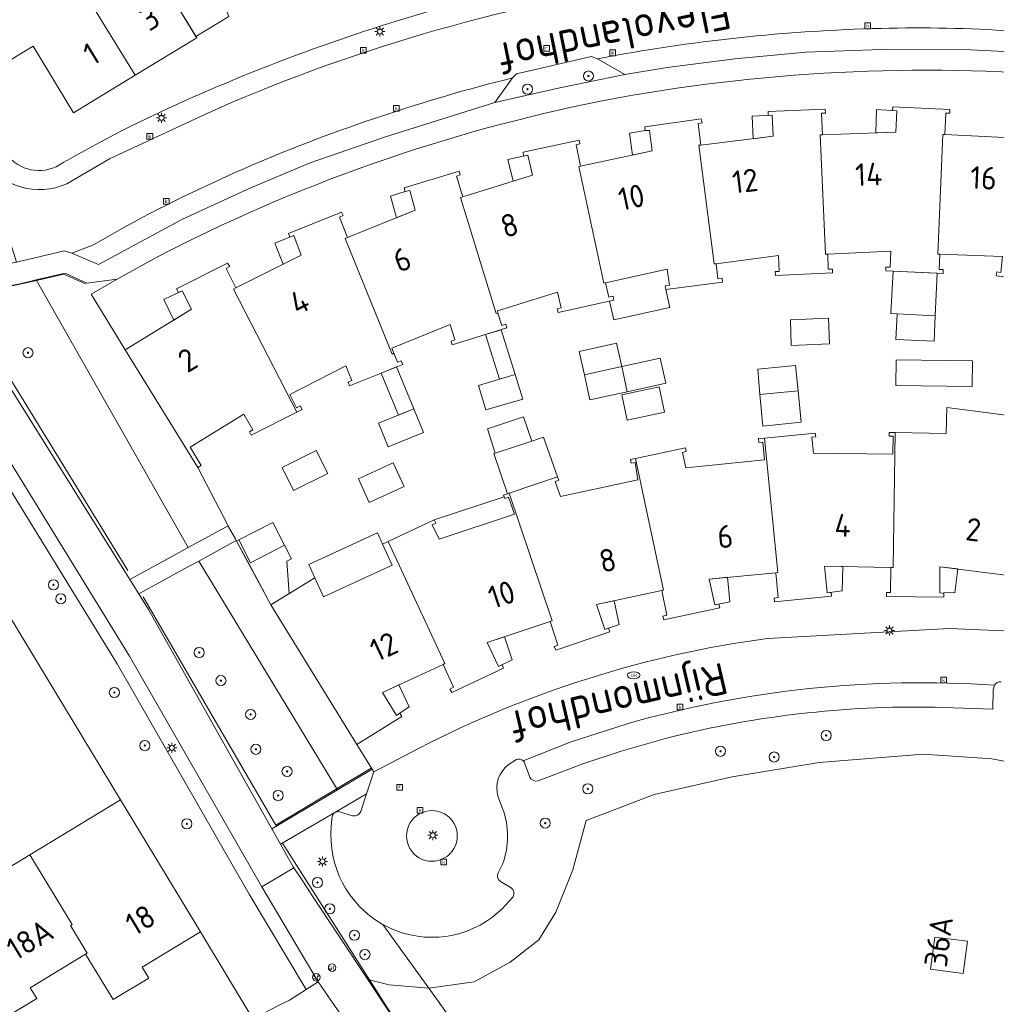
# Model space of a CAD drawing. Header units: metres. Extents: x 168032 to 180145, y 382923 to 399665.
# Tile 101 of 256: x 177543 to 177621, y 387598 to 387676. Entities that reach past the tile are written whole.
import ezdxf
from ezdxf.enums import TextEntityAlignment as Align

# ---------------------------------------------------------------- set-up
doc = ezdxf.new("R2010")
doc.units = ezdxf.units.M
doc.layers.get('0').update_dxf_attribs({"color": 8, "lineweight": 18})
for name, color, linetype, lineweight in [('B-WE-GR-BEPLANTING_CULTUUR_BODEMBEDEKKER-GV', 8, 'Continuous', 18), ('B-WE-GR-BEPLANTING_CULTUUR_BOSPLANTSOEN-GV', 8, 'Continuous', 18), ('B-WE-GR-BEPLANTING_CULTUUR_HEESTERS-GV', 8, 'Continuous', 18), ('B-WE-GR-BOOM-S', 8, 'Continuous', 18), ('B-WE-IE-TERREINAFSCHEIDING_KUNSTMATIG_HEKWERK-G', 8, 'IE-TERREINAFSCHEIDING-KUNSTMATIG', 18), ('B-WE-KL-ET_LS_OV_LICHTMAST-S', 8, 'Continuous', 18), ('B-WE-KL-WATER-S', 8, 'Continuous', 18), ('B-WE-OG-BEBOUWING-GV', 8, 'Continuous', 18), ('B-WE-OG-BEBOUWING-T18', 8, 'Continuous', 18), ('B-WE-OG-BEBOUWING_LUIFEL-GV', 8, 'Continuous', 18), ('B-WE-OG-TERREIN_CULTUURSCHEIDING-GV', 8, 'Continuous', 18), ('B-WE-OG-TERREIN_ERF-GV', 8, 'Continuous', 18), ('B-WE-OG-TOPOGRAFIE-T18', 8, 'Continuous', 18), ('B-WE-RI-GWA_KOLK-S', 8, 'Continuous', 18), ('B-WE-RI-GWA_RIOOLPUT-S', 8, 'Continuous', 18), ('B-WE-VH-VERHARDING_ASFALT-GV', 8, 'Continuous', 18), ('B-WE-VH-VERHARDING_BETONSTRAATSTEEN-GV', 8, 'Continuous', 18), ('B-WE-VH-VERHARDING_TEGEL-GV', 8, 'Continuous', 18), ('B-WE-VW-AFSLUITPAAL-S', 8, 'Continuous', 18)]:
    doc.layers.add(name, color=color, linetype=linetype, lineweight=lineweight)
doc.styles.add('NLCS-ISO', font='NLCS-ISO.ttf')
doc.styles.add('NLCS-ISO-M200-T18', font='NLCS-ISO.ttf', dxfattribs={"height": 0.36})
doc.linetypes.add('IE-TERREINAFSCHEIDING-KUNSTMATIG', pattern='A,4,[82,NLCS.SHX,S=0.75,R=90,X=0,Y=0],4,-2', length=10)

# ---------------------------------------------------------------- blocks, each defined once
blk = doc.blocks.new('SKL-ET_OV_LICHTMAST-SO')
at = {"color": 0, "linetype": 'ByBlock', "lineweight": 18}
for points in [[(-1.25, 0), (-2, 0)], [(-1.41, 1.41), (-0.88, 0.88)], [(0, 2), (0, 1.25)], [(0.88, 0.88), (1.41, 1.41)], [(2, 0), (1.25, 0)], [(-1.41, -1.41), (-0.88, -0.88)], [(0, -1.25), (0, -2)], [(0.88, -0.88), (1.41, -1.41)]]:
    blk.add_lwpolyline(points, dxfattribs=at)
blk.add_circle((0, 0), 1, dxfattribs=at)
blk = doc.blocks.new('SVW-AFSLUITPAAL-SO')
at = {"lineweight": 18}
blk.add_circle((0, 0), 1.5, dxfattribs=at)
at = {"lineweight": 18, "style": 'NLCS-ISO'}
blk.add_text('af', height=1.8, dxfattribs=at).set_placement((0, 0), align=Align.MIDDLE_CENTER)
blk = doc.blocks.new('SRI-KOLK-SO')
at = {"color": 0, "linetype": 'ByBlock', "lineweight": 18}
blk.add_lwpolyline([(-1.125, -1.125), (1.125, -1.125), (1.125, 1.125), (-1.125, 1.125)], close=True, dxfattribs=at)
at = {"color": 0, "linetype": 'ByBlock', "lineweight": 18, "style": 'NLCS-ISO'}
blk.add_text('k', height=1.5, dxfattribs=at).set_placement((0, 0), align=Align.MIDDLE_CENTER)
blk = doc.blocks.new('SRI-PUT_INSPECTIEPUT_RIOOLPUT-SO')
at = {"color": 0, "linetype": 'ByBlock', "lineweight": 18}
blk.add_lwpolyline([(-1.12, -1.12), (1.12, -1.12), (1.12, 1.12), (-1.12, 1.12)], close=True, dxfattribs=at)
at = {"color": 0, "linetype": 'ByBlock', "lineweight": 18, "style": 'NLCS-ISO'}
blk.add_text('r', height=1.5, dxfattribs=at).set_placement((0, 0.28), align=Align.MIDDLE_CENTER)
blk = doc.blocks.new('SKL-WATER_BRANDKRAAN_BRANDPUT-SO')
at = {"color": 0, "linetype": 'ByBlock', "lineweight": 18}
blk.add_ellipse((0, 0), major_axis=(2.5, 0), ratio=0.54, dxfattribs=at)
at = {"color": 0, "linetype": 'ByBlock', "lineweight": 18, "style": 'NLCS-ISO'}
blk.add_text('bk', height=1.5, dxfattribs=at).set_placement((0.16, 0), align=Align.MIDDLE_CENTER)
blk = doc.blocks.new('SGR-BOOM_01-SO')
at = {"linetype": 'ByBlock', "lineweight": 18}
h = blk.add_hatch(color=0, dxfattribs=at)
h.dxf.hatch_style = 1
edge = h.paths.add_edge_path()
edge.add_arc((0, 0), 0.25, 0, 360)
at = {"color": 0, "linetype": 'ByBlock', "lineweight": 18}
for radius in [2, 0.25]:
    blk.add_circle((0, 0), radius, dxfattribs=at)

msp = doc.modelspace()

# ---------------------------------------------------------------- linework, layer by layer
at = {"layer": 'B-WE-GR-BEPLANTING_CULTUUR_BODEMBEDEKKER-GV', "flags": 128}
for points in [[(177551.755, 387649.995), (177549.043, 387654.4), (177551.111, 387655.562), (177548.71, 387655.253), (177546.988, 387656.059), (177544.69, 387655.508), (177556.731, 387634.351), (177559.879, 387636.063), (177557.485, 387640.686)], [(177563.27, 387629.812), (177560.533, 387634.909), (177557.565, 387633.285), (177568.528, 387615.184), (177571.273, 387616.821), (177570.08, 387618.777)]]:
    msp.add_lwpolyline(points, close=True, dxfattribs=at)
at = {"layer": 'B-WE-GR-BEPLANTING_CULTUUR_BOSPLANTSOEN-GV', "flags": 128}
msp.add_lwpolyline([(177621.653, 387592.516), (177624.624, 387617.035), (177621.8, 387617.364), (177620.312, 387617.648), (177614.855, 387618.002), (177606.635, 387617.364), (177599.76, 387616.23), (177593.595, 387614.812), (177589.749, 387613.344), (177588.209, 387612.756), (177587.146, 387608.857), (177585.799, 387605.525), (177584.453, 387603.327), (177582.185, 387601.555), (177579.35, 387599.995), (177575.767, 387599.503), (177576.911, 387597.915)], dxfattribs=at)
msp.add_lwpolyline([(177618.368, 387603.212), (177618.033, 387600.667), (177615.459, 387601.006), (177615.794, 387603.551)], close=True, dxfattribs=at)
at = {"layer": 'B-WE-GR-BEPLANTING_CULTUUR_HEESTERS-GV', "flags": 128}
msp.add_lwpolyline([(177591.269, 387671.763), (177589.119, 387673.007), (177588.619, 387673.178), (177582.691, 387671.823), (177582.371, 387671.485), (177580.98, 387669.539), (177586.117, 387670.708)], close=True, dxfattribs=at)
for points in [[(177532.472, 387654.511), (177532.111, 387654.349), (177530.489, 387653.624), (177528.485, 387652.899), (177535.592, 387643.385), (177534.406, 387642.5), (177540.307, 387632.676), (177541.038, 387631.459), (177551.368, 387614.411), (177557.701, 387603.96), (177561.841, 387597.09), (177564.139, 387598.258), (177564.737, 387598.562), (177566.049, 387599.394), (177561.564, 387606.938), (177551.102, 387625.167), (177539.449, 387644.078)], [(177570.832, 387614.879), (177568.324, 387613.409)], [(177570.373, 387613.48), (177570.832, 387614.879)], [(177568.708, 387613.457), (177569.73, 387613.139)]]:
    msp.add_lwpolyline(points, dxfattribs=at)
at = {"layer": 'B-WE-GR-BEPLANTING_CULTUUR_HEESTERS-GV'}
for points in [[(177568.324, 387613.409, -0.151283), (177568.708, 387613.457)], [(177569.73, 387613.139, 0.382857), (177570.373, 387613.48)], [(177578.015, 387611.548, 1.000249), (177574, 387611.548)], [(177574, 387611.548, 1.000249), (177578.015, 387611.548)]]:
    msp.add_lwpolyline(points, format="xyb", dxfattribs=at)
at = {"layer": 'B-WE-IE-TERREINAFSCHEIDING_KUNSTMATIG_HEKWERK-G', "flags": 128}
for points in [[(177551.956, 387632.528), (177538.664, 387654.147), (177544.395, 387655.394), (177546.881, 387655.976), (177548.618, 387655.216)], [(177571.196, 387616.906), (177563.665, 387612.404), (177553.154, 387630.462)], [(177564.183, 387610.98), (177573.291, 387596.696)]]:
    msp.add_lwpolyline(points, dxfattribs=at)
at = {"layer": 'B-WE-OG-BEBOUWING-GV', "flags": 128}
for points in [[(177557.687, 387682.034), (177555.841, 387686.674), (177554.658, 387689.647), (177550.756, 387688.095), (177551.901, 387685.215), (177546.712, 387682.272), (177546.879, 387681.792), (177546.492, 387681.574), (177547.836, 387679.35), (177552.536, 387671.696), (177557.404, 387674.663), (177554.191, 387679.931)], [(177546.492, 387681.574), (177542.843, 387679.522), (177541.823, 387679.761), (177541.243, 387679.407), (177538.572, 387677.775), (177541.845, 387672.418), (177544.466, 387673.997), (177547.668, 387668.729), (177552.536, 387671.696), (177547.836, 387679.35)], [(177606.904, 387666.985), (177606.835, 387668.699), (177607.144, 387668.712), (177607.125, 387669.025), (177602.601, 387668.827), (177602.609, 387668.527), (177602.931, 387668.54), (177603.009, 387666.873), (177597.284, 387666.181), (177597.129, 387666.162), (177598.326, 387656.776), (177598.482, 387656.796), (177603.43, 387657.437), (177603.484, 387656.193), (177603.166, 387656.179), (177603.179, 387655.87), (177607.697, 387656.062), (177607.689, 387656.372), (177607.359, 387656.363), (177607.326, 387657.553), (177607.15, 387657.545), (177606.726, 387666.978)], [(177616.575, 387667.003), (177616.67, 387668.702), (177616.981, 387668.707), (177616.976, 387669), (177612.455, 387669.197), (177612.439, 387668.9), (177612.777, 387668.875), (177612.715, 387667.208), (177606.904, 387666.985), (177606.726, 387666.978), (177607.15, 387657.545), (177607.326, 387657.553), (177612.307, 387657.785), (177612.254, 387656.518), (177611.923, 387656.532), (177611.91, 387656.23), (177616.439, 387656.03), (177616.457, 387656.329), (177616.127, 387656.348), (177616.198, 387657.555), (177616.022, 387657.562), (177616.413, 387667.011)], [(177626.446, 387668.188), (177622.251, 387668.726), (177622.214, 387668.429), (177622.558, 387668.398), (177622.368, 387666.721), (177616.575, 387667.003), (177616.413, 387667.011), (177616.022, 387657.562), (177616.198, 387657.555), (177621.153, 387657.359), (177620.998, 387656.105), (177620.683, 387656.144), (177620.646, 387655.844), (177624.846, 387655.322)], [(177597.284, 387666.181), (177597.062, 387667.878), (177597.391, 387667.928), (177597.318, 387668.242), (177592.844, 387667.607), (177592.869, 387667.319), (177593.215, 387667.326), (177593.43, 387665.723), (177587.761, 387664.505), (177587.635, 387664.478), (177589.613, 387655.262), (177589.746, 387655.291), (177594.623, 387656.356), (177594.794, 387655.098), (177594.464, 387655.053), (177594.506, 387654.744), (177598.993, 387655.341), (177598.955, 387655.648), (177598.628, 387655.608), (177598.482, 387656.796), (177598.326, 387656.776), (177597.129, 387666.162)], [(177587.761, 387664.505), (177587.43, 387666.206), (177587.718, 387666.287), (177587.655, 387666.575), (177583.216, 387665.604), (177583.264, 387665.301), (177583.586, 387665.371), (177583.973, 387663.793), (177578.449, 387662.082), (177578.272, 387662.027), (177581.086, 387652.851), (177581.234, 387652.898), (177581.185, 387653.061), (177585.946, 387654.549), (177586.235, 387653.311), (177585.916, 387653.236), (177585.986, 387652.936), (177590.403, 387653.916), (177590.335, 387654.218), (177590.004, 387654.143), (177589.746, 387655.291), (177589.613, 387655.262), (177587.635, 387664.478)], [(177578.449, 387662.082), (177577.959, 387663.727), (177578.248, 387663.83), (177578.155, 387664.114), (177573.816, 387662.785), (177573.885, 387662.501), (177574.259, 387662.591), (177574.686, 387661.035), (177569.322, 387658.857), (177569.143, 387658.784), (177572.853, 387649.647), (177572.993, 387649.714), (177572.837, 387650.105), (177577.453, 387651.981), (177577.824, 387650.772), (177577.522, 387650.679), (177577.612, 387650.386), (177581.936, 387651.72), (177581.846, 387652.017), (177581.53, 387651.921), (177581.234, 387652.898), (177581.086, 387652.851), (177578.272, 387662.027)], [(177569.322, 387658.857), (177568.702, 387660.467), (177568.993, 387660.603), (177568.846, 387660.863), (177564.653, 387659.172), (177564.772, 387658.892), (177565.078, 387659.014), (177565.668, 387657.481), (177560.5, 387654.882), (177560.325, 387654.794), (177565.31, 387645.052), (177565.737, 387645.268), (177565.598, 387645.545), (177565.303, 387645.397), (177564.768, 387646.461), (177569.21, 387648.711), (177569.676, 387647.548), (177569.38, 387647.429), (177569.495, 387647.143), (177573.701, 387648.834), (177573.586, 387649.122), (177573.279, 387648.999), (177572.993, 387649.714), (177572.853, 387649.647), (177569.143, 387658.784)], [(177560.5, 387654.882), (177559.731, 387656.42), (177560.022, 387656.566), (177559.841, 387656.84), (177555.81, 387654.808), (177555.97, 387654.526), (177556.246, 387654.659), (177556.996, 387653.199), (177551.755, 387649.995), (177557.485, 387640.686), (177557.76, 387640.844), (177556.882, 387642.276), (177561.14, 387644.897), (177561.846, 387643.65), (177561.574, 387643.505), (177561.719, 387643.232), (177565.31, 387645.052), (177560.325, 387654.794)], [(177604.361, 387652.355), (177604.419, 387650.319), (177607.457, 387650.473), (177607.371, 387652.483)], [(177612.813, 387652.826), (177612.701, 387650.805), (177615.734, 387650.673), (177615.828, 387652.686)], [(177591.028, 387648.657), (177591.454, 387646.67), (177594.5, 387647.341), (177594.063, 387649.326)], [(177591.028, 387648.657), (177588.07, 387648.005), (177588.507, 387646.02), (177591.454, 387646.67)], [(177601.776, 387648.466), (177601.95, 387646.446), (177604.977, 387646.742), (177604.781, 387648.758)], [(177612.729, 387649.202), (177612.695, 387647.178), (177618.732, 387647.089), (177618.758, 387649.125)], [(177582.588, 387648.035), (177579.705, 387647.169), (177580.286, 387645.234), (177583.197, 387646.095)], [(177593.977, 387647.051), (177591.023, 387646.418), (177591.448, 387644.436), (177594.402, 387645.069)], [(177574.575, 387645.316), (177571.777, 387644.184), (177572.537, 387642.306), (177575.351, 387643.447)], [(177623.184, 387642.609), (177623.443, 387644.555), (177616.731, 387645.422), (177616.69, 387643.378), (177612.65, 387643.446), (177612.485, 387632.779), (177612.322, 387632.782), (177612.287, 387630.789), (177611.963, 387630.793), (177611.969, 387630.484), (177616.503, 387630.418), (177616.509, 387630.723), (177616.177, 387630.778), (177616.198, 387632.838), (177621.791, 387632.126)], [(177583.252, 387644.676), (177580.392, 387643.737), (177581.022, 387641.817), (177583.913, 387642.755)], [(177602.305, 387643.012), (177601.84, 387642.966), (177601.866, 387642.666), (177602.197, 387642.695), (177602.32, 387641.284), (177596.086, 387640.654), (177595.819, 387641.877), (177596.13, 387641.945), (177596.066, 387642.236), (177592.101, 387641.392), (177594.329, 387630.97), (177594.192, 387630.941), (177594.591, 387628.997), (177594.264, 387628.914), (177594.35, 387628.626), (177598.781, 387629.588), (177598.717, 387629.881), (177598.395, 387629.811), (177597.949, 387631.863), (177603.208, 387632.363), (177603.366, 387632.378)], [(177612.65, 387643.446), (177612.17, 387643.454), (177612.165, 387643.154), (177612.494, 387643.148), (177612.468, 387641.73), (177606.185, 387641.815), (177606.051, 387643.075), (177606.369, 387643.108), (177606.337, 387643.406), (177602.305, 387643.012), (177603.366, 387632.378), (177603.208, 387632.363), (177603.401, 387630.401), (177603.074, 387630.357), (177603.113, 387630.053), (177607.623, 387630.499), (177607.584, 387630.807), (177607.281, 387630.77), (177607.059, 387632.883), (177612.322, 387632.782), (177612.485, 387632.779)], [(177566.865, 387642.012), (177564.159, 387640.679), (177565.053, 387638.863), (177567.782, 387640.209)], [(177572.952, 387641.037), (177570.19, 387639.779), (177571.034, 387637.925), (177573.811, 387639.191)], [(177592.101, 387641.392), (177591.72, 387641.311), (177591.768, 387641.02), (177592.079, 387641.071), (177592.308, 387639.693), (177586.171, 387638.38), (177585.752, 387639.563), (177586.052, 387639.669), (177585.952, 387639.951), (177582.125, 387638.659), (177585.523, 387628.557), (177585.366, 387628.505), (177585.958, 387626.618), (177585.689, 387626.517), (177585.803, 387626.223), (177590.074, 387627.679), (177589.983, 387627.967), (177589.694, 387627.861), (177589.032, 387629.84), (177594.192, 387630.941), (177594.329, 387630.97)], [(177582.125, 387638.659), (177581.821, 387638.556), (177581.67, 387638.505), (177581.765, 387638.222), (177582.077, 387638.327), (177582.531, 387636.979), (177576.576, 387635.005), (177576.039, 387636.137), (177576.327, 387636.273), (177576.199, 387636.543), (177572.541, 387634.825), (177577.043, 387625.182), (177576.893, 387625.112), (177577.715, 387623.302), (177577.428, 387623.16), (177577.587, 387622.884), (177581.662, 387624.8), (177581.552, 387625.076), (177581.278, 387624.938), (177580.371, 387626.842), (177585.366, 387628.505), (177585.523, 387628.557)], [(177563.42, 387636.331), (177560.728, 387634.961), (177561.647, 387633.154), (177564.359, 387634.527)], [(177572.541, 387634.825), (177572.107, 387634.621), (177572.87, 387632.963), (177567.441, 387630.464), (177566.752, 387631.96), (177563.27, 387629.812), (177570.08, 387618.777), (177573.641, 387620.986), (177573.467, 387621.243), (177573.216, 387621.068), (177572.103, 387622.881), (177576.893, 387625.112), (177577.043, 387625.182)], [(177551.368, 387614.411), (177544.2, 387610.06), (177547.55, 387604.53), (177547.42, 387604.45), (177548.73, 387602.27), (177548.601, 387602.19), (177550.781, 387598.6), (177553.611, 387600.31), (177553.091, 387601.16), (177557.701, 387603.96)], [(177544.2, 387610.06), (177539.34, 387607.11), (177538.613, 387608.316), (177536.304, 387606.91), (177538.72, 387602.93), (177538.58, 387602.85), (177540.08, 387600.34), (177539.941, 387600.25), (177541.941, 387596.97), (177544.761, 387598.68), (177544.241, 387599.54), (177548.601, 387602.19), (177548.73, 387602.27), (177547.42, 387604.45), (177547.55, 387604.53)], [(177618.368, 387603.212), (177615.794, 387603.551), (177615.459, 387601.006), (177618.033, 387600.667)]]:
    msp.add_lwpolyline(points, close=True, dxfattribs=at)
at = {"layer": 'B-WE-OG-BEBOUWING_LUIFEL-GV', "flags": 128}
for points in [[(177557.687, 387682.034), (177554.191, 387679.931), (177557.342, 387674.765), (177559.947, 387676.354)], [(177612.777, 387668.875), (177611.181, 387668.993), (177611.113, 387667.147), (177612.715, 387667.208)], [(177602.931, 387668.54), (177601.332, 387668.475), (177601.416, 387666.68), (177603.009, 387666.873)], [(177593.215, 387667.326), (177592.869, 387667.319), (177591.633, 387667.12), (177591.866, 387665.387), (177593.43, 387665.723)], [(177583.586, 387665.371), (177582.023, 387665.031), (177582.442, 387663.319), (177583.973, 387663.793)], [(177574.259, 387662.591), (177573.885, 387662.501), (177572.734, 387662.143), (177573.204, 387660.433), (177574.686, 387661.035)], [(177565.078, 387659.014), (177563.592, 387658.421), (177564.251, 387656.768), (177565.668, 387657.481)], [(177594.815, 387653.327), (177594.506, 387654.744), (177594.464, 387655.053), (177594.794, 387655.098), (177594.623, 387656.356), (177589.746, 387655.291), (177590.004, 387654.143), (177590.335, 387654.218), (177590.403, 387653.916), (177590.058, 387653.839), (177590.386, 387652.36)], [(177615.985, 387656.05), (177612.5, 387656.21), (177612.314, 387652.854), (177612.813, 387652.826), (177615.828, 387652.686)], [(177556.246, 387654.659), (177554.805, 387653.964), (177555.588, 387652.338), (177556.996, 387653.199)], [(177582.588, 387648.035), (177581.477, 387651.578), (177580.234, 387651.195), (177581.343, 387647.661)], [(177588.07, 387648.005), (177591.028, 387648.657), (177590.619, 387650.512), (177587.661, 387649.86)], [(177574.575, 387645.316), (177573.198, 387648.632), (177571.992, 387648.147), (177573.37, 387644.828)], [(177601.95, 387646.446), (177602.193, 387643.958), (177605.22, 387644.254), (177604.977, 387646.742)], [(177581.022, 387641.817), (177580.914, 387641.781), (177581.982, 387638.61), (177582.125, 387638.659), (177585.952, 387639.951), (177584.841, 387643.084), (177583.913, 387642.755)], [(177581.723, 387638.348), (177576.199, 387636.543), (177576.327, 387636.273), (177576.039, 387636.137), (177576.576, 387635.005), (177582.531, 387636.979), (177582.077, 387638.327), (177581.765, 387638.222)], [(177572.107, 387634.621), (177571.7, 387635.506), (177566.27, 387633.008), (177566.752, 387631.96), (177567.441, 387630.464), (177572.87, 387632.963)], [(177564.359, 387634.527), (177561.647, 387633.154), (177560.728, 387634.961), (177560.555, 387634.868), (177561.514, 387633.082), (177563.27, 387629.812), (177564.726, 387630.71), (177564.544, 387633.276), (177564.901, 387633.456)], [(177608.509, 387632.855), (177607.059, 387632.883), (177607.281, 387630.77), (177608.472, 387630.915)], [(177617.616, 387632.657), (177616.198, 387632.838), (177616.177, 387630.778), (177616.509, 387630.723), (177616.506, 387630.796), (177617.377, 387630.778)], [(177599.384, 387631.999), (177597.949, 387631.863), (177598.395, 387629.811), (177599.568, 387630.066)], [(177590.423, 387630.137), (177589.032, 387629.84), (177589.694, 387627.861), (177590.821, 387628.274)], [(177581.743, 387627.299), (177580.371, 387626.842), (177581.278, 387624.938), (177582.35, 387625.478)], [(177573.395, 387623.483), (177572.103, 387622.881), (177573.216, 387621.068), (177573.467, 387621.243), (177574.2, 387621.754)]]:
    msp.add_lwpolyline(points, close=True, dxfattribs=at)
at = {"layer": 'B-WE-OG-TERREIN_CULTUURSCHEIDING-GV', "flags": 128}
for points in [[(177544.69, 387655.508), (177543.306, 387655.176), (177542.869, 387655.091), (177538.595, 387654.256), (177538.3, 387654.198)], [(177538.418, 387653.778), (177538.424, 387653.763), (177538.43, 387653.748), (177542.099, 387647.868), (177552.104, 387631.834), (177555.78, 387633.834), (177556.731, 387634.351), (177544.69, 387655.508)], [(177532.908, 387654.601), (177539.449, 387644.078), (177551.102, 387625.167), (177561.564, 387606.938), (177566.049, 387599.394), (177567.021, 387600.01), (177562.561, 387607.51), (177552.081, 387625.77), (177539.456, 387646.267)], [(177620.5, 387623.459), (177620.413, 387623.12), (177620.372, 387621.58), (177616.502, 387621.706)], [(177572.137, 387604.539), (177575.767, 387599.503), (177579.35, 387599.995), (177582.185, 387601.555), (177584.453, 387603.327), (177585.799, 387605.525), (177587.146, 387608.857), (177588.209, 387612.756), (177589.749, 387613.344), (177593.595, 387614.812), (177599.76, 387616.23), (177606.635, 387617.364), (177614.855, 387618.002), (177620.312, 387617.648), (177621.8, 387617.364), (177624.624, 387617.035), (177626.053, 387616.868), (177627.854, 387616.468), (177628.186, 387619.153)], [(177594.497, 387619.251), (177590.968, 387618.246), (177587.935, 387617.249), (177584.414, 387615.896)], [(177582.688, 387617.587), (177582.031, 387617.155)], [(177583.758, 387616.186), (177583.343, 387617.337)], [(177581.227, 387614.7), (177581.597, 387613.727)], [(177568.324, 387613.409), (177564.03, 387610.9), (177565.041, 387609.09), (177565.082, 387609.028), (177565.791, 387607.958), (177566.518, 387606.861), (177570.943, 387600.184), (177572.618, 387599.783), (177575.767, 387599.503), (177572.137, 387604.539), (177572.079, 387604.572)], [(177568.05, 387612.308), (177568.115, 387613.091)], [(177581.598, 387609.314), (177581.243, 387608.635)], [(177581.44, 387607.946), (177582.265, 387607.452)], [(177582.439, 387606.719), (177581.571, 387605.789), (177580.796, 387605.132)], [(177575.767, 387599.503), (177572.618, 387599.783), (177570.943, 387600.184), (177573.291, 387596.64), (177578.979, 387589.026), (177579.111, 387588.85), (177606.19, 387544.53), (177607.099, 387543.043)], [(177614.044, 387529.447), (177614.523, 387533.589), (177614.383, 387533.6), (177614.25, 387534.706), (177614.355, 387536.173), (177607.308, 387549.2), (177598.52, 387563.379), (177582.079, 387590.744), (177576.911, 387597.915), (177575.767, 387599.503)]]:
    msp.add_lwpolyline(points, dxfattribs=at)
msp.add_lwpolyline([(177557.565, 387633.285), (177556.475, 387632.689), (177552.819, 387630.688), (177553.591, 387629.45), (177563.35, 387612.096), (177567.485, 387614.562), (177568.528, 387615.184)], close=True, dxfattribs=at)
at = {"layer": 'B-WE-OG-TERREIN_CULTUURSCHEIDING-GV'}
for points in [[(177621.031, 387623.735, 0.271304), (177620.5, 387623.459)], [(177605.721, 387621.269, 0.037427), (177594.497, 387619.251)], [(177616.502, 387621.706, 0.035161), (177605.721, 387621.269)], [(177583.235, 387617.478, 0.27567), (177582.688, 387617.587)], [(177583.343, 387617.337, 0.068664), (177583.235, 387617.478)], [(177582.031, 387617.155, 0.300966), (177581.227, 387614.7)], [(177584.414, 387615.896, -0.378255), (177583.758, 387616.186)], [(177568.115, 387613.091, -0.140661), (177568.324, 387613.409)], [(177581.597, 387613.727, -0.180222), (177581.598, 387609.314)], [(177572.079, 387604.572, -0.293522), (177568.05, 387612.308)], [(177581.243, 387608.635, 0.390113), (177581.44, 387607.946)], [(177582.265, 387607.452, -0.37121), (177582.439, 387606.719)], [(177580.796, 387605.132, -0.297785), (177572.137, 387604.539)]]:
    msp.add_lwpolyline(points, format="xyb", dxfattribs=at)
at = {"layer": 'B-WE-OG-TERREIN_ERF-GV', "flags": 128}
for points in [[(177554.191, 387679.931), (177557.404, 387674.663), (177552.536, 387671.696), (177547.668, 387668.729), (177544.466, 387673.997), (177541.845, 387672.418), (177538.572, 387677.775)], [(177616.575, 387667.003), (177622.368, 387666.721), (177622.558, 387668.398), (177622.214, 387668.429), (177622.251, 387668.726), (177626.446, 387668.188), (177626.869, 387671.586)], [(177554.004, 387657.188), (177551.111, 387655.562), (177549.043, 387654.4), (177551.755, 387649.995), (177556.996, 387653.199), (177556.246, 387654.659), (177555.97, 387654.526), (177555.81, 387654.808), (177559.841, 387656.84), (177560.022, 387656.566), (177559.731, 387656.42), (177560.5, 387654.882), (177565.668, 387657.481), (177565.078, 387659.014), (177564.772, 387658.892), (177564.653, 387659.172), (177568.846, 387660.863), (177568.993, 387660.603), (177568.702, 387660.467), (177569.322, 387658.857), (177574.686, 387661.035), (177574.259, 387662.591), (177573.885, 387662.501), (177573.816, 387662.785), (177578.155, 387664.114), (177578.248, 387663.83), (177577.959, 387663.727), (177578.449, 387662.082), (177583.973, 387663.793), (177583.586, 387665.371), (177583.264, 387665.301), (177583.216, 387665.604), (177587.655, 387666.575), (177587.718, 387666.287), (177587.43, 387666.206), (177587.761, 387664.505), (177593.43, 387665.723), (177593.215, 387667.326), (177592.869, 387667.319), (177592.844, 387667.607), (177597.318, 387668.242), (177597.391, 387667.928), (177597.062, 387667.878), (177597.284, 387666.181), (177603.009, 387666.873), (177602.931, 387668.54), (177602.609, 387668.527), (177602.601, 387668.827), (177607.125, 387669.025), (177607.144, 387668.712), (177606.835, 387668.699), (177606.904, 387666.985), (177612.715, 387667.208), (177612.777, 387668.875), (177612.439, 387668.9), (177612.455, 387669.197), (177616.976, 387669), (177616.981, 387668.707), (177616.67, 387668.702), (177616.575, 387667.003)], [(177621.153, 387657.359), (177616.198, 387657.555), (177616.127, 387656.348), (177616.457, 387656.329), (177616.439, 387656.03), (177611.91, 387656.23), (177611.923, 387656.532), (177612.254, 387656.518), (177612.307, 387657.785), (177607.326, 387657.553), (177607.359, 387656.363), (177607.689, 387656.372), (177607.697, 387656.062), (177603.179, 387655.87), (177603.166, 387656.179), (177603.484, 387656.193), (177603.43, 387657.437), (177598.482, 387656.796), (177598.628, 387655.608), (177598.955, 387655.648), (177598.993, 387655.341), (177594.506, 387654.744), (177594.464, 387655.053), (177594.794, 387655.098), (177594.623, 387656.356), (177589.746, 387655.291), (177590.004, 387654.143), (177590.335, 387654.218), (177590.403, 387653.916), (177585.986, 387652.936), (177585.916, 387653.236), (177586.235, 387653.311), (177585.946, 387654.549), (177581.185, 387653.061), (177581.234, 387652.898), (177581.53, 387651.921), (177581.846, 387652.017), (177581.936, 387651.72), (177577.612, 387650.386), (177577.522, 387650.679), (177577.824, 387650.772), (177577.453, 387651.981), (177572.837, 387650.105), (177572.993, 387649.714), (177573.279, 387648.999), (177573.586, 387649.122), (177573.701, 387648.834), (177569.495, 387647.143), (177569.38, 387647.429), (177569.676, 387647.548), (177569.21, 387648.711), (177564.768, 387646.461), (177565.303, 387645.397), (177565.598, 387645.545), (177565.737, 387645.268), (177565.31, 387645.052), (177561.719, 387643.232), (177561.574, 387643.505), (177561.846, 387643.65), (177561.14, 387644.897), (177556.882, 387642.276), (177557.76, 387640.844), (177557.485, 387640.686), (177559.879, 387636.063), (177559.923, 387635.986), (177560.46, 387635.037), (177560.533, 387634.909), (177563.27, 387629.812), (177566.752, 387631.96), (177567.441, 387630.464), (177572.87, 387632.963), (177572.107, 387634.621), (177572.541, 387634.825), (177576.199, 387636.543), (177576.327, 387636.273), (177576.039, 387636.137), (177576.576, 387635.005), (177582.531, 387636.979), (177582.077, 387638.327), (177581.765, 387638.222), (177581.67, 387638.505), (177581.821, 387638.556), (177582.125, 387638.659), (177585.952, 387639.951), (177586.052, 387639.669), (177585.752, 387639.563), (177586.171, 387638.38), (177592.308, 387639.693), (177592.079, 387641.071), (177591.768, 387641.02), (177591.72, 387641.311), (177592.101, 387641.392), (177596.066, 387642.236), (177596.13, 387641.945), (177595.819, 387641.877), (177596.086, 387640.654), (177602.32, 387641.284), (177602.197, 387642.695), (177601.866, 387642.666), (177601.84, 387642.966), (177602.305, 387643.012), (177606.337, 387643.406), (177606.369, 387643.108), (177606.051, 387643.075), (177606.185, 387641.815), (177612.468, 387641.73), (177612.494, 387643.148), (177612.165, 387643.154), (177612.17, 387643.454), (177612.65, 387643.446), (177616.69, 387643.378), (177616.731, 387645.422), (177623.443, 387644.555)], [(177624.846, 387655.322), (177620.646, 387655.844), (177620.683, 387656.144)], [(177506.09, 387597.2), (177510.96, 387600.15), (177513.271, 387601.55), (177514.1, 387600.19), (177518.95, 387603.14), (177519.979, 387601.445), (177522.31, 387602.86), (177527.17, 387605.81), (177528.401, 387603.778), (177530.7, 387605.17), (177535.57, 387608.12), (177536.304, 387606.91), (177538.613, 387608.316), (177539.34, 387607.11), (177544.2, 387610.06), (177551.368, 387614.411), (177541.038, 387631.459), (177540.307, 387632.676), (177534.406, 387642.5), (177529.96, 387649.946), (177521.311, 387651.592), (177482.671, 387622.71)], [(177621.791, 387632.126), (177616.198, 387632.838), (177616.177, 387630.778), (177616.509, 387630.723), (177616.503, 387630.418), (177611.969, 387630.484), (177611.963, 387630.793), (177612.287, 387630.789), (177612.322, 387632.782), (177607.059, 387632.883), (177607.281, 387630.77), (177607.584, 387630.807), (177607.623, 387630.499), (177603.113, 387630.053), (177603.074, 387630.357), (177603.401, 387630.401), (177603.208, 387632.363), (177597.949, 387631.863), (177598.395, 387629.811), (177598.717, 387629.881), (177598.781, 387629.588), (177594.35, 387628.626), (177594.264, 387628.914), (177594.591, 387628.997), (177594.192, 387630.941), (177589.032, 387629.84), (177589.694, 387627.861), (177589.983, 387627.967), (177590.074, 387627.679), (177585.803, 387626.223), (177585.689, 387626.517), (177585.958, 387626.618), (177585.366, 387628.505), (177580.371, 387626.842), (177581.278, 387624.938), (177581.552, 387625.076), (177581.662, 387624.8), (177577.587, 387622.884), (177577.428, 387623.16), (177577.715, 387623.302), (177576.893, 387625.112), (177572.103, 387622.881), (177573.216, 387621.068), (177573.467, 387621.243), (177573.641, 387620.986), (177570.08, 387618.777), (177571.273, 387616.821), (177571.405, 387616.625), (177575.003, 387618.492)], [(177602.554, 387627.163), (177616.963, 387627.955), (177621.213, 387627.776)], [(177561.841, 387597.09), (177557.701, 387603.96), (177553.091, 387601.16), (177553.611, 387600.31), (177550.781, 387598.6), (177548.601, 387602.19), (177544.241, 387599.54), (177544.761, 387598.68), (177541.941, 387596.97), (177539.941, 387600.25), (177535.601, 387597.6)]]:
    msp.add_lwpolyline(points, dxfattribs=at)
at = {"layer": 'B-WE-OG-TERREIN_ERF-GV'}
for points in [[(177555.776, 387669.37, -0.038847), (177577.645, 387677.285)], [(177626.869, 387671.586, 0.068879), (177589.6, 387669.697)], [(177589.6, 387669.697, 0.071511), (177554.004, 387657.188)], [(177546.273, 387664.449, -0.02771), (177555.776, 387669.37)], [(177542.205, 387665.632, 0.364601), (177546.273, 387664.449)], [(177575.003, 387618.492, -0.08541), (177602.554, 387627.163)]]:
    msp.add_lwpolyline(points, format="xyb", dxfattribs=at)
at = {"layer": 'B-WE-OG-TERREIN_ERF-GV', "flags": 128}
for points in [[(177607.457, 387650.473), (177604.419, 387650.319), (177604.361, 387652.355), (177607.371, 387652.483)], [(177612.813, 387652.826), (177615.828, 387652.686), (177615.734, 387650.673), (177612.701, 387650.805)], [(177594.5, 387647.341), (177591.454, 387646.67), (177588.507, 387646.02), (177588.07, 387648.005), (177591.028, 387648.657), (177594.063, 387649.326)], [(177604.781, 387648.758), (177604.977, 387646.742), (177601.95, 387646.446), (177601.776, 387648.466)], [(177618.758, 387649.125), (177618.732, 387647.089), (177612.695, 387647.178), (177612.729, 387649.202)], [(177583.197, 387646.095), (177580.286, 387645.234), (177579.705, 387647.169), (177582.588, 387648.035)], [(177594.402, 387645.069), (177591.448, 387644.436), (177591.023, 387646.418), (177593.977, 387647.051)], [(177575.351, 387643.447), (177572.537, 387642.306), (177571.777, 387644.184), (177574.575, 387645.316)], [(177583.913, 387642.755), (177581.022, 387641.817), (177580.392, 387643.737), (177583.252, 387644.676)], [(177567.782, 387640.209), (177565.053, 387638.863), (177564.159, 387640.679), (177566.865, 387642.012)], [(177573.811, 387639.191), (177571.034, 387637.925), (177570.19, 387639.779), (177572.952, 387641.037)], [(177564.359, 387634.527), (177561.647, 387633.154), (177560.728, 387634.961), (177563.42, 387636.331)]]:
    msp.add_lwpolyline(points, close=True, dxfattribs=at)
at = {"layer": 'B-WE-VH-VERHARDING_ASFALT-GV', "flags": 128}
msp.add_lwpolyline([(177552.819, 387630.688), (177552.104, 387631.834), (177542.099, 387647.868), (177539.456, 387646.267), (177552.081, 387625.77), (177562.561, 387607.51), (177565.082, 387609.028), (177565.041, 387609.09), (177564.03, 387610.9), (177563.35, 387612.096), (177553.591, 387629.45)], close=True, dxfattribs=at)
at = {"layer": 'B-WE-VH-VERHARDING_BETONSTRAATSTEEN-GV'}
for points in [[(177593.487, 387678.988, 0.067189), (177558.033, 387668.606)], [(177589.119, 387673.007, -0.040917), (177611.535, 387675.406)], [(177611.535, 387675.406, 0.040917), (177589.119, 387673.007)], [(177611.535, 387675.406, -0.022966), (177621.94, 387675.195)], [(177621.94, 387675.195, 0.022966), (177611.535, 387675.406)], [(177572.034, 387668.468, -0.020806), (177582.371, 387671.485)], [(177582.371, 387671.485, 0.020806), (177572.034, 387668.468)], [(177551.864, 387659.792, -0.044266), (177572.034, 387668.468)], [(177572.034, 387668.468, 0.044266), (177551.864, 387659.792)], [(177547.129, 387663.124, -0.374538), (177540.579, 387665.055)], [(177602.554, 387627.163, 0.08541), (177575.003, 387618.492)], [(177591.453, 387620.413, -0.086963), (177620.5, 387623.459)], [(177620.5, 387623.459, 0.086963), (177591.453, 387620.413)], [(177620.5, 387623.459, -0.271304), (177621.031, 387623.735)], [(177594.497, 387619.251, -0.037427), (177605.721, 387621.269)], [(177605.721, 387621.269, -0.035161), (177616.502, 387621.706)], [(177582.688, 387617.587, -0.27567), (177583.235, 387617.478)], [(177583.235, 387617.478, -0.068664), (177583.343, 387617.337)], [(177581.227, 387614.7, -0.300966), (177582.031, 387617.155)], [(177583.758, 387616.186, 0.378255), (177584.414, 387615.896)], [(177568.324, 387613.409, 0.140661), (177568.115, 387613.091)], [(177568.708, 387613.457, 0.151283), (177568.324, 387613.409)], [(177570.373, 387613.48, -0.382857), (177569.73, 387613.139)], [(177574, 387611.548, -1.000249), (177578.015, 387611.548)], [(177581.598, 387609.314, 0.180222), (177581.597, 387613.727)], [(177568.05, 387612.308, 0.293522), (177572.079, 387604.572)], [(177578.015, 387611.548, -1.000249), (177574, 387611.548)], [(177581.44, 387607.946, -0.390113), (177581.243, 387608.635)], [(177582.439, 387606.719, 0.37121), (177582.265, 387607.452)], [(177572.137, 387604.539, 0.297785), (177580.796, 387605.132)]]:
    msp.add_lwpolyline(points, format="xyb", dxfattribs=at)
at = {"layer": 'B-WE-VH-VERHARDING_BETONSTRAATSTEEN-GV', "flags": 128}
for points in [[(177589.119, 387673.007), (177591.269, 387671.763), (177594.617, 387672.303), (177599.967, 387672.995), (177605.586, 387673.523), (177611.564, 387673.746), (177618.619, 387673.702), (177625.013, 387673.38), (177626.934, 387674.842)], [(177582.371, 387671.485), (177582.691, 387671.823), (177588.619, 387673.178), (177589.119, 387673.007)], [(177551.864, 387659.792), (177549.231, 387658.285), (177547.519, 387657.634), (177549.642, 387656.726), (177556.28, 387660.315), (177561.735, 387662.81), (177566.389, 387664.767), (177572.328, 387666.841), (177580.98, 387669.539), (177582.371, 387671.485)], [(177558.033, 387668.606), (177550.499, 387665.083), (177547.129, 387663.124)], [(177540.579, 387665.055), (177543.142, 387656.908), (177546.941, 387657.804), (177547.519, 387657.634), (177549.231, 387658.285), (177551.864, 387659.792)], [(177622.936, 387627.118), (177622.973, 387627.702), (177621.213, 387627.776), (177616.963, 387627.955), (177602.554, 387627.163)], [(177616.502, 387621.706), (177620.372, 387621.58), (177620.413, 387623.12), (177620.5, 387623.459)], [(177583.235, 387617.478), (177587.018, 387618.979), (177591.453, 387620.413)], [(177591.453, 387620.413), (177587.018, 387618.979), (177583.235, 387617.478)], [(177584.414, 387615.896), (177587.935, 387617.249), (177590.968, 387618.246), (177594.497, 387619.251)], [(177575.003, 387618.492), (177571.405, 387616.625), (177570.832, 387614.879), (177570.373, 387613.48)], [(177582.031, 387617.155), (177582.688, 387617.587)], [(177583.343, 387617.337), (177583.758, 387616.186)], [(177581.597, 387613.727), (177581.227, 387614.7)], [(177569.73, 387613.139), (177568.708, 387613.457)], [(177568.115, 387613.091), (177568.05, 387612.308)], [(177581.243, 387608.635), (177581.598, 387609.314)], [(177582.265, 387607.452), (177581.44, 387607.946)], [(177580.796, 387605.132), (177581.571, 387605.789), (177582.439, 387606.719)], [(177572.079, 387604.572), (177572.137, 387604.539)], [(177570.37, 387595.16), (177567.021, 387600.01), (177566.049, 387599.394), (177564.737, 387598.562), (177564.139, 387598.258), (177561.841, 387597.09)]]:
    msp.add_lwpolyline(points, dxfattribs=at)
at = {"layer": 'B-WE-VH-VERHARDING_TEGEL-GV'}
for points in [[(177558.033, 387668.606, -0.067189), (177593.487, 387678.988)], [(177577.645, 387677.285, 0.038847), (177555.776, 387669.37)], [(177589.6, 387669.697, -0.068879), (177626.869, 387671.586)], [(177554.004, 387657.188, -0.071511), (177589.6, 387669.697)], [(177555.776, 387669.37, 0.02771), (177546.273, 387664.449)], [(177546.273, 387664.449, -0.364601), (177542.205, 387665.632)], [(177540.579, 387665.055, 0.374538), (177547.129, 387663.124)]]:
    msp.add_lwpolyline(points, format="xyb", dxfattribs=at)
at = {"layer": 'B-WE-VH-VERHARDING_TEGEL-GV', "flags": 128}
for points in [[(177629.086, 387674.922), (177627.38, 387675.037), (177626.934, 387674.842), (177625.013, 387673.38), (177618.619, 387673.702), (177611.564, 387673.746), (177605.586, 387673.523), (177599.967, 387672.995), (177594.617, 387672.303), (177591.269, 387671.763), (177586.117, 387670.708), (177580.98, 387669.539), (177572.328, 387666.841), (177566.389, 387664.767), (177561.735, 387662.81), (177556.28, 387660.315), (177549.642, 387656.726), (177547.519, 387657.634), (177546.941, 387657.804), (177543.142, 387656.908), (177539.68, 387656.276)], [(177547.129, 387663.124), (177550.499, 387665.083), (177558.033, 387668.606)], [(177538.3, 387654.198), (177538.595, 387654.256), (177542.869, 387655.091), (177543.306, 387655.176), (177544.69, 387655.508), (177546.988, 387656.059), (177548.71, 387655.253), (177551.111, 387655.562), (177554.004, 387657.188)]]:
    msp.add_lwpolyline(points, dxfattribs=at)
for points in [[(177560.533, 387634.909), (177560.46, 387635.037), (177559.923, 387635.986), (177559.879, 387636.063), (177556.731, 387634.351), (177555.78, 387633.834), (177552.104, 387631.834), (177552.819, 387630.688), (177556.475, 387632.689), (177557.565, 387633.285)], [(177570.832, 387614.879), (177571.405, 387616.625), (177571.273, 387616.821), (177568.528, 387615.184), (177567.485, 387614.562), (177563.35, 387612.096), (177564.03, 387610.9), (177568.324, 387613.409)], [(177570.943, 387600.184), (177566.518, 387606.861), (177565.791, 387607.958), (177565.082, 387609.028), (177562.561, 387607.51), (177567.021, 387600.01), (177570.37, 387595.16), (177573.602, 387590.896), (177574.375, 387589.857), (177576.251, 387587.156), (177578.979, 387589.026), (177573.291, 387596.64)]]:
    msp.add_lwpolyline(points, close=True, dxfattribs=at)

# ---------------------------------------------------------------- block references
at = {"layer": 'B-WE-GR-BOOM-S', "xscale": 0.2, "yscale": 0.2, "zscale": 0.2}
for p in [(177588.386, 387671.64), (177583.571, 387670.594), (177544.057, 387649.757), (177546.071, 387631.401), (177546.66, 387630.303), (177557.593, 387626.047), (177559.32, 387623.826), (177550.887, 387622.887), (177561.669, 387621.155), (177607.189, 387619.493), (177553.301, 387618.69), (177562.086, 387618.394), (177598.838, 387618.239), (177603.078, 387617.787), (177564.548, 387616.649), (177563.844, 387614.746), (177588.343, 387615.268), (177556.62, 387612.504), (177584.973, 387612.561), (177566.963, 387607.86), (177567.934, 387605.781), (177569.887, 387603.69), (177570.711, 387602.169)]:
    msp.add_blockref('SGR-BOOM_01-SO', p, dxfattribs=at)
at = {"layer": 'B-WE-KL-ET_LS_OV_LICHTMAST-S', "xscale": 0.2, "yscale": 0.2, "zscale": 0.2}
for p in [(177571.89, 387675.156), (177554.619, 387668.329), (177612.201, 387627.787), (177555.438, 387618.514), (177576.078, 387611.602), (177567.353, 387609.528)]:
    msp.add_blockref('SKL-ET_OV_LICHTMAST-SO', p, dxfattribs=at)
at = {"layer": 'B-WE-KL-WATER-S', "xscale": 0.2, "yscale": 0.2, "zscale": 0.2}
msp.add_blockref('SKL-WATER_BRANDKRAAN_BRANDPUT-SO', (177591.974, 387624.25), dxfattribs=at)
at = {"layer": 'B-WE-RI-GWA_KOLK-S', "xscale": 0.2, "yscale": 0.2, "zscale": 0.2}
for p in [(177610.484, 387675.606), (177570.579, 387673.671), (177590.318, 387673.472), (177573.187, 387669.086), (177553.695, 387666.869), (177554.988, 387661.737), (177616.481, 387623.866), (177595.637, 387621.743), (177575.07, 387613.581), (177576.943, 387609.478)]:
    msp.add_blockref('SRI-KOLK-SO', p, dxfattribs=at)
at = {"layer": 'B-WE-RI-GWA_RIOOLPUT-S', "xscale": 0.2, "yscale": 0.2, "zscale": 0.2}
for p in [(177585.074, 387673.826), (177573.457, 387615.392)]:
    msp.add_blockref('SRI-PUT_INSPECTIEPUT_RIOOLPUT-SO', p, dxfattribs=at)
at = {"layer": 'B-WE-VW-AFSLUITPAAL-S', "xscale": 0.2, "yscale": 0.2, "zscale": 0.2}
for p in [(177568.116, 387601.136), (177566.856, 387600.36)]:
    msp.add_blockref('SVW-AFSLUITPAAL-SO', p, dxfattribs=at)

# ---------------------------------------------------------------- texts
at = {"layer": 'B-WE-OG-BEBOUWING-T18', "style": 'NLCS-ISO-M200-T18'}
for s, rotation, p in [('3', 31.4, (177553.687, 387676.204)), ('1', 31.4, (177549.058, 387673.383)), ('14', 2.2, (177610.563, 387663.864)), ('12', 6.9, (177600.783, 387663.343)), ('16', 357.2, (177619.644, 387663.58)), ('10', 12.1, (177591.79, 387662.051)), ('8', 17.2, (177582.142, 387659.843)), ('6', 22.1, (177573.647, 387657.117)), ('4', 26.8, (177565.529, 387653.769)), ('2', 31.5, (177556.686, 387649.183)), ('4', 358.9, (177608.501, 387636.101)), ('2', 352.7, (177618.843, 387635.769)), ('6', 5.4, (177599.205, 387635.225)), ('8', 12.1, (177589.907, 387633.351)), ('10', 18.3, (177581.52, 387630.64)), ('12', 24.9, (177572.207, 387626.519)), ('18', 31.3, (177552.944, 387604.903)), ('18A', 31.3, (177544.202, 387603.35)), ('36A', 82.5, (177616.095, 387603.183))]:
    msp.add_text(s, height=1.8, rotation=rotation, dxfattribs=at).set_placement(p, align=Align.MIDDLE)
at = {"layer": 'B-WE-OG-TOPOGRAFIE-T18', "style": 'NLCS-ISO-M200-T18'}
for s, rotation, p in [('Flevolandhof', 191.5, (177590.359, 387674.783)), ('Rijnmondhof', 193.1, (177590.617, 387622.423))]:
    msp.add_text(s, height=2.5, rotation=rotation, dxfattribs=at).set_placement(p, align=Align.MIDDLE)

doc.saveas('drawing.dxf')
